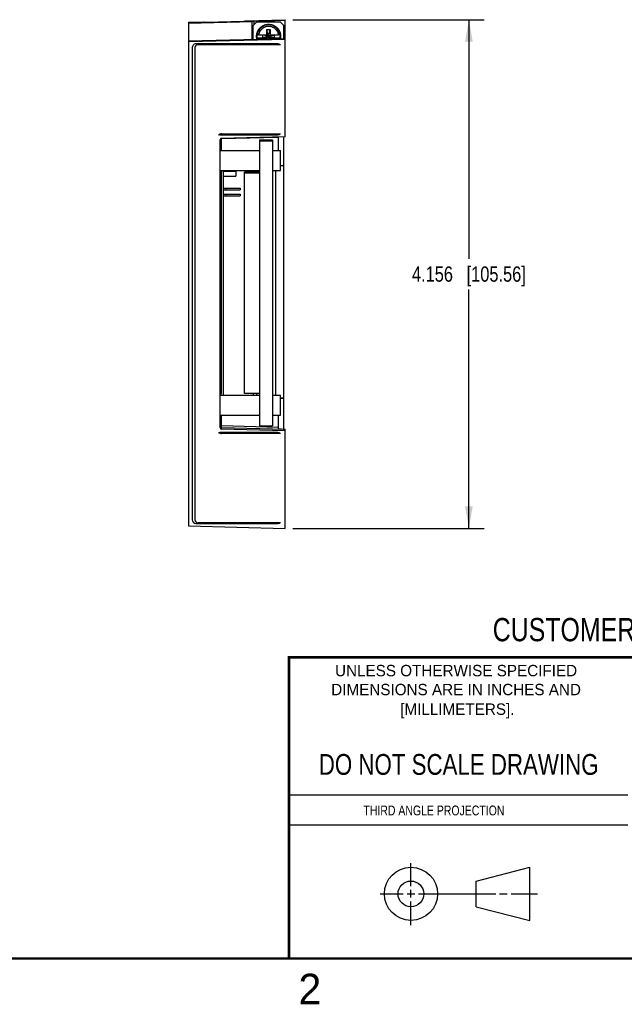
# Model space of a CAD drawing. Header units: inches. Extents: x 0 to 22, y 0 to 17.
# Tile 4 of 10: x 11.4 to 16.3, y 0.1 to 8.2. Entities that reach past the tile are written whole.
import ezdxf

# ---------------------------------------------------------------- set-up
doc = ezdxf.new("R2010")
doc.units = ezdxf.units.IN
doc.header["$LTSCALE"] = 1.21
doc.header["$MEASUREMENT"] = 0
doc.layers.get('0').update_dxf_attribs({"linetype": 'CONTINUOUS'})
doc.layers.add('DIMENSIONS', color=7, linetype='CONTINUOUS')
doc.styles.get("Standard").update_dxf_attribs({"font": 'txt', "width": 0.8})
doc.styles.add('TEXTSTYLE_2', font='txt')
doc.dimstyles.new('DIMSTYLE_2', dxfattribs={"dimtxt": 0.125, "dimasz": 0.18, "dimexe": 0.18, "dimexo": 0.0625, "dimgap": 0.09, "dimtad": 0, "dimtih": 1, "dimtoh": 1, "dimdec": 3, "dimzin": 4, "dimdsep": 46, "dimtxsty": 'STANDARD', "dimblk": '_FILLED', "dimblk1": '_FILLED', "dimblk2": '_FILLED', "dimcen": 0.09, "dimadec": 0, "dimazin": 0, "dimtp": 0.01, "dimtm": 0.01, "dimtfac": 1, "dimtdec": 3, "dimtofl": 0, "dimtmove": 0, "dimatfit": 3, "dimldrblk": '_FILLED', "dimfxl": 1, "dimtolj": 1, "dimtzin": 4, "dimarcsym": 0})

# ---------------------------------------------------------------- blocks, each defined once
blk = doc.blocks.new('_FILLED')
at = {"color": 0, "linetype": 'BYBLOCK'}
blk.add_solid([(0, 0), (-1, 0.174), (-1, -0.174)], dxfattribs=at)
blk = doc.blocks.new('*D10')
at = {"layer": 'DIMENSIONS', "color": 2, "linetype": 'CONTINUOUS'}
for p, q in [((13.6412, 8.169), (15.2037, 8.169)), ((15.0787, 8.169), (15.0787, 6.2159)), ((15.0787, 4.0129), (15.0787, 5.9659)), ((13.6412, 4.0129), (15.2037, 4.0129))]:
    blk.add_line(p, q, dxfattribs=at)
at = {"layer": 'DIMENSIONS', "color": 2, "linetype": 'CONTINUOUS', "xscale": 0.18, "yscale": 0.18, "zscale": 0.18}
for p, rotation in [((15.0787, 8.169), 90), ((15.0787, 4.0129), 270)]:
    blk.add_blockref('_FILLED', p, dxfattribs=dict(at, rotation=rotation))
at = {"layer": 'DIMENSIONS', "color": 2, "linetype": 'CONTINUOUS', "insert": (15.0787, 6.1534), "char_height": 0.125, "width": 1.425, "attachment_point": 2, "line_spacing_factor": 0.9}
blk.add_mtext('4.156{\\Ftxt.shx;\\W1.000000;\\H0.125000; }[105.56]', dxfattribs=at)

msp = doc.modelspace()

# ---------------------------------------------------------------- linework, layer by layer
at = {"color": 7, "linetype": 'CONTINUOUS'}
for p, q in [((12.7907, 8.1404), (13.3087, 8.1539)), ((12.7907, 8.1483), (12.915, 8.1516)), ((12.7907, 8.1483), (12.7907, 4.0335)), ((12.915, 8.1516), (12.9169, 8.1485)), ((12.9319, 8.1484), (13.2374, 8.1564)), ((13.2544, 8.1605), (13.2524, 8.1573)), ((13.2544, 8.1605), (13.5787, 8.169)), ((13.3087, 8.0095), (13.3087, 8.1544)), ((13.3187, 8.1212), (13.3487, 8.1512)), ((13.3209, 8.1242), (13.3487, 8.1519)), ((13.5787, 8.1621), (13.3234, 8.1552)), ((13.3234, 8.1552), (13.3234, 8.1267)), ((13.3487, 8.1519), (13.3487, 8.1512)), ((13.3487, 8.1519), (13.5387, 8.1519)), ((13.3487, 8.1512), (13.5387, 8.1512)), ((13.5387, 8.1519), (13.5387, 8.1512)), ((13.5387, 8.1519), (13.5687, 8.1219)), ((13.5387, 8.1512), (13.5687, 8.1212)), ((13.5787, 7.213), (13.5787, 8.169)), ((13.3187, 8.0097), (13.3187, 8.1219)), ((13.349, 8.0459), (13.35, 8.0454)), ((13.4299, 8.0447), (13.4299, 8.0881)), ((13.432, 8.0459), (13.4299, 8.0457)), ((13.4437, 8.0331), (13.4301, 8.0881)), ((13.432, 8.0459), (13.432, 8.0438)), ((13.4437, 8.0331), (13.4573, 8.0881)), ((13.4554, 8.0459), (13.4554, 8.0438)), ((13.4554, 8.0459), (13.4575, 8.0457)), ((13.4575, 8.0881), (13.4575, 8.0447)), ((13.5374, 8.0454), (13.5383, 8.0459)), ((13.5687, 8.0163), (13.5687, 8.1219)), ((12.7907, 7.9958), (13.5787, 8.0166)), ((12.7907, 7.9906), (13.5787, 8.0112)), ((13.5187, 7.9715), (12.8507, 7.9715)), ((12.8647, 7.9647), (12.8647, 7.9642)), ((13.5327, 7.9647), (12.8647, 7.9647)), ((13.5327, 7.9642), (12.8647, 7.9642)), ((13.432, 8.0183), (13.349, 8.0183)), ((13.35, 8.0179), (13.349, 8.0183)), ((13.3952, 8.0204), (13.3952, 8.0438)), ((13.432, 8.0438), (13.3952, 8.0438)), ((13.4437, 8.0331), (13.3952, 8.0438)), ((13.4437, 8.0331), (13.3952, 8.0204)), ((13.3952, 8.0204), (13.432, 8.0204)), ((13.432, 8.0183), (13.4299, 8.0181)), ((13.4299, 8.0127), (13.4299, 8.0181)), ((13.4437, 8.0331), (13.432, 8.0438)), ((13.4437, 8.0331), (13.432, 8.0204)), ((13.432, 8.0183), (13.432, 8.0204)), ((13.4437, 8.0331), (13.4389, 8.0129)), ((13.4437, 8.0331), (13.4554, 8.0438)), ((13.4437, 8.0331), (13.4922, 8.0438)), ((13.4437, 8.0331), (13.4484, 8.0132)), ((13.4437, 8.0331), (13.4554, 8.0204)), ((13.4437, 8.0331), (13.4922, 8.0204)), ((13.4922, 8.0438), (13.4554, 8.0438)), ((13.4554, 8.0183), (13.4554, 8.0204)), ((13.4554, 8.0204), (13.4922, 8.0204)), ((13.5383, 8.0183), (13.4554, 8.0183)), ((13.4554, 8.0183), (13.4575, 8.0181)), ((13.4575, 8.0134), (13.4575, 8.0181)), ((13.4922, 8.0204), (13.4922, 8.0438)), ((13.5327, 7.9647), (13.5327, 7.9642)), ((13.5383, 8.0183), (13.5374, 8.0179)), ((12.8204, 7.9412), (12.8207, 7.9417)), ((12.8204, 7.9412), (12.8204, 4.0828)), ((12.8207, 7.9417), (12.8207, 4.0833)), ((12.8417, 7.9412), (12.8417, 4.0828)), ((13.0457, 7.2288), (13.0457, 7.2295)), ((13.0457, 7.2295), (13.5187, 7.2295)), ((13.0457, 7.2288), (13.5187, 7.2288)), ((13.0457, 7.1844), (13.0457, 4.8396)), ((13.0603, 7.1979), (13.0541, 7.1979)), ((13.0597, 7.236), (13.5327, 7.236)), ((13.5787, 7.213), (13.0603, 7.1994)), ((13.0603, 7.1979), (13.5217, 7.2104)), ((13.0603, 7.1016), (13.0603, 7.1979)), ((13.3707, 7.1882), (13.3707, 4.8518)), ((13.3707, 7.1882), (13.4753, 7.1882)), ((13.3707, 7.1788), (13.4753, 7.1788)), ((13.4753, 7.1882), (13.4753, 4.8518)), ((13.5187, 7.2288), (13.5187, 7.2295)), ((13.5217, 7.2115), (13.5217, 7.1016)), ((13.5667, 4.8249), (13.5667, 7.2127)), ((13.0457, 7.1016), (13.3707, 7.1016)), ((13.4753, 7.1016), (13.5409, 7.1016)), ((13.5409, 6.9376), (13.5409, 7.1016)), ((13.0457, 6.9376), (13.3707, 6.9376)), ((13.0457, 6.929), (13.0557, 6.929)), ((13.0457, 6.9233), (13.0557, 6.9233)), ((13.0557, 6.929), (13.0557, 5.111)), ((13.0757, 5.1024), (13.0757, 6.9376)), ((13.0757, 6.9315), (13.1752, 6.9315)), ((13.1752, 6.9315), (13.1752, 6.8915)), ((13.2457, 5.1159), (13.2457, 6.9241)), ((13.3707, 6.9241), (13.2457, 6.9241)), ((13.3177, 6.9376), (13.3177, 6.9241)), ((13.3487, 6.9241), (13.3487, 6.9376)), ((13.4753, 6.9376), (13.5409, 6.9376)), ((13.4997, 6.9376), (13.4997, 5.1024)), ((13.5667, 6.9756), (13.5409, 6.9756)), ((13.0457, 6.8909), (13.0557, 6.8909)), ((13.0757, 6.8915), (13.1752, 6.8915)), ((13.3707, 6.9151), (13.2457, 6.9151)), ((13.0757, 6.793), (13.2127, 6.793)), ((13.0757, 6.78), (13.2127, 6.78)), ((13.0982, 6.78), (13.0982, 6.793)), ((13.2127, 6.793), (13.2127, 6.78)), ((13.0757, 6.743), (13.2127, 6.743)), ((13.0757, 6.73), (13.2127, 6.73)), ((13.0982, 6.73), (13.0982, 6.743)), ((13.2127, 6.743), (13.2127, 6.73)), ((13.0457, 5.1416), (13.0557, 5.1416)), ((13.0457, 5.111), (13.0557, 5.111)), ((13.0457, 5.1024), (13.3707, 5.1024)), ((13.3707, 5.1159), (13.2457, 5.1159)), ((13.3177, 5.1159), (13.3177, 5.1024)), ((13.3487, 5.1024), (13.3487, 5.1159)), ((13.4753, 5.1024), (13.5409, 5.1024)), ((13.5409, 4.9384), (13.5409, 5.1024)), ((13.5667, 5.0764), (13.5409, 5.0764)), ((13.0457, 4.9384), (13.3707, 4.9384)), ((13.0603, 4.8531), (13.0603, 4.9384)), ((13.4753, 4.9384), (13.5409, 4.9384)), ((13.5217, 4.9384), (13.5217, 4.8263)), ((13.0603, 4.8531), (13.5217, 4.8414)), ((13.0603, 4.8377), (13.5787, 4.8245)), ((13.0603, 4.8247), (13.0603, 4.8377)), ((13.3707, 4.8518), (13.4753, 4.8518)), ((13.5187, 4.7953), (13.0457, 4.7953)), ((13.5327, 4.7885), (13.0597, 4.7885)), ((13.0597, 4.7885), (13.0597, 4.7881)), ((13.5327, 4.7881), (13.0597, 4.7881)), ((13.5787, 4.8111), (13.0603, 4.8247)), ((13.5327, 4.7885), (13.5327, 4.7881)), ((13.5787, 4.0129), (13.5787, 4.8245)), ((12.7907, 4.0335), (13.5787, 4.0129)), ((12.8204, 4.0828), (12.8207, 4.0833)), ((12.8507, 4.0533), (13.5187, 4.0533)), ((12.8507, 4.0526), (12.8507, 4.0533)), ((12.8507, 4.0526), (13.5187, 4.0526)), ((12.8647, 4.0599), (13.5327, 4.0599)), ((13.5187, 4.0526), (13.5187, 4.0533)), ((15.1374, 1.132), (15.5769, 1.2447)), ((15.5769, 0.8105), (15.5769, 1.2447)), ((15.1374, 0.9219), (15.1374, 1.132)), ((15.1374, 0.9219), (15.5769, 0.8105))]:
    msp.add_line(p, q, dxfattribs=at)
at = {"color": 2, "linetype": 'CONTINUOUS'}
for p, q in [((13.61, 1.835), (16.375, 1.835)), ((16.375, 1.5888), (13.61, 1.5888)), ((14.6059, 1.0901), (14.6059, 1.2769)), ((14.6059, 0.9964), (14.6059, 1.0589)), ((14.3557, 1.0276), (14.5434, 1.0276)), ((14.5747, 1.0276), (14.6372, 1.0276)), ((14.6684, 1.0276), (15.2987, 1.0276)), ((15.3299, 1.0276), (15.3924, 1.0276)), ((15.4237, 1.0276), (15.6394, 1.0276)), ((14.6059, 0.7723), (14.6059, 0.9651))]:
    msp.add_line(p, q, dxfattribs=at)
at = {"color": 7, "linetype": 'CONTINUOUS', "const_width": 0.02}
for points in [[(13.6, 2.9595), (21.5, 2.96)], [(13.61, 0.5), (13.61, 2.96)], [(0.5, 0.5), (21.5, 0.5)]]:
    msp.add_lwpolyline(points, dxfattribs=at)
at = {"color": 7, "linetype": 'CONTINUOUS'}
for centre, radius in [((14.6059, 1.0276), 0.2171), ((14.6054, 1.0269), 0.105)]:
    msp.add_circle(centre, radius, dxfattribs=at)
for centre, radius, start, end in [((13.4437, 8.0316), 0.0947, 89.98909, 171.62087), ((13.4437, 8.0316), 0.0947, 8.37914, 90.01092), ((13.4436, 8.0321), 0.0956, 171.71323, 188.28677), ((13.4427, 18.4983), 10.4536, 269.55576, 269.92994), ((13.4437, 18.7809), 10.6928, 269.92616, 270.07384), ((13.4447, 18.4983), 10.4536, 270.07006, 270.44424), ((13.4438, 8.0321), 0.0956, 351.71323, 8.28677), ((12.8507, 7.9412), 0.0303, 89.99649, 142.63903), ((12.8647, 7.9417), 0.023, 89.98651, 179.98645), ((12.8647, 7.9412), 0.023, 89.98651, 179.98645), ((13.4436, 8.0316), 0.0947, 188.3673, 192.84758), ((13.4436, 8.0312), 0.0831, 189.53762, 194.15487), ((13.4427, 18.4708), 10.4536, 269.55576, 269.92994), ((13.4447, 18.4708), 10.4536, 270.07006, 270.44424), ((13.5187, 7.9412), 0.0303, 46.56015, 90.00203), ((13.4438, 8.0312), 0.0831, 348.86666, 350.46236), ((13.5327, 7.9417), 0.023, 74.68147, 90.00009), ((13.5327, 7.9412), 0.023, 72.77504, 90.00012), ((13.4438, 8.0316), 0.0946, 350.1745, 351.6327), ((12.8507, 7.9412), 0.0302, 142.64186, 179.99863), ((12.8507, 7.9417), 0.03, 143.29725, 179.99869), ((13.0597, 7.199), 0.037, 89.99827, 131.05633), ((13.0457, 7.199), 0.0297, 89.99989, 110.27418), ((13.0457, 7.1995), 0.03, 89.99986, 107.14654), ((13.0607, 7.1844), 0.015, 91.48613, 179.98691), ((13.646, 7.2133), 0.5859, 181.35626, 181.49971), ((13.5187, 7.259), 0.0303, 269.99797, 313.43985), ((13.5187, 7.2595), 0.03, 269.99829, 310.62341), ((13.5327, 7.259), 0.023, 269.99988, 287.22496), ((13.0789, 6.9329), 0.0332, 171.89032, 180.0008), ((13.0768, 5.1174), 0.0311, 191.86511, 208.78527), ((13.0607, 4.8527), 0.015, 180.0131, 268.51358), ((13.0607, 4.8396), 0.015, 180.0131, 268.51388), ((13.0597, 4.8251), 0.037, 228.94367, 270.00173), ((13.0457, 4.8251), 0.0297, 249.72582, 270.00011), ((13.0597, 4.8255), 0.037, 230.69297, 270.00153), ((13.5187, 4.765), 0.0303, 46.56015, 90.00203), ((13.7879, 12.6323), 7.8106, 268.047, 268.46533), ((13.5327, 4.7655), 0.023, 74.68147, 90.00009), ((13.5327, 4.765), 0.023, 72.77504, 90.00012), ((12.8507, 4.0828), 0.0303, 180.01363, 270.01362), ((12.8507, 4.0833), 0.03, 180.01363, 270.01362), ((12.8647, 4.0828), 0.023, 180.01355, 270.01349), ((13.5187, 4.0829), 0.0303, 269.99797, 313.43985), ((13.5187, 4.0833), 0.03, 269.99829, 310.62341), ((13.5327, 4.0829), 0.023, 269.99988, 287.22496)]:
    msp.add_arc(centre, radius, start, end, dxfattribs=at)
for centre, major_axis, ratio, start_param, end_param in [((12.9319, 8.1489), (0.015, 0.0004), 0.028743, -3.124892, -1.571549), ((13.2374, 8.1569), (0.015, 0.0004), 0.028743, -1.571549, -0.018206), ((13.3237, 8.1548), (0.015, 0.0004), 0.028743, 1.587497, 3.14084), ((13.3237, 8.1265), (0.015, 0.015), 0.014384, 1.742708, 1.89625), ((13.0777, 5.12), (0.0289, -0.0137), 0.99935, -2.415096, -2.118858)]:
    msp.add_ellipse(centre, major_axis=major_axis, ratio=ratio, start_param=start_param, end_param=end_param, dxfattribs=at)
for points, knots in [([(13.3483, 8.0105), (13.3479, 8.0123), (13.3472, 8.0159), (13.3463, 8.0214), (13.3458, 8.0269), (13.3456, 8.0324), (13.3457, 8.0379), (13.3461, 8.0435), (13.3469, 8.0489), (13.3479, 8.0544), (13.3492, 8.0597), (13.3509, 8.065), (13.3528, 8.0702), (13.3551, 8.0753), (13.3576, 8.0802), (13.3603, 8.085), (13.3634, 8.0896), (13.3667, 8.094), (13.3702, 8.0983), (13.374, 8.1023), (13.378, 8.1061), (13.3822, 8.1097), (13.3867, 8.113), (13.3912, 8.1161), (13.396, 8.119), (13.4009, 8.1215), (13.406, 8.1238), (13.4111, 8.1258), (13.4164, 8.1275), (13.4217, 8.1288), (13.4272, 8.1299), (13.4326, 8.1307), (13.4382, 8.1312), (13.4418, 8.1313), (13.4437, 8.1313)], [0, 0, 0, 0, 0.031245, 0.06249, 0.093734, 0.124978, 0.156223, 0.187467, 0.218712, 0.249956, 0.281202, 0.312447, 0.343693, 0.374939, 0.406186, 0.437434, 0.468682, 0.499931, 0.531181, 0.562431, 0.593682, 0.624934, 0.656187, 0.68744, 0.718694, 0.749949, 0.781204, 0.812459, 0.843715, 0.874972, 0.906229, 0.937485, 0.968743, 1, 1, 1, 1]), ([(13.4437, 8.1313), (13.4455, 8.1313), (13.4491, 8.1312), (13.4544, 8.1307), (13.4597, 8.13), (13.465, 8.129), (13.4702, 8.1277), (13.4753, 8.1261), (13.4804, 8.1242), (13.4853, 8.1221), (13.4901, 8.1197), (13.4948, 8.117), (13.4993, 8.1141), (13.5036, 8.1109), (13.5078, 8.1075), (13.5117, 8.1039), (13.5155, 8.1001), (13.519, 8.096), (13.5224, 8.0918), (13.5255, 8.0874), (13.5283, 8.0829), (13.5309, 8.0782), (13.5332, 8.0733), (13.5353, 8.0684), (13.5371, 8.0633), (13.5386, 8.0581), (13.5398, 8.0529), (13.5407, 8.0476), (13.5414, 8.0423), (13.5417, 8.0369), (13.5418, 8.0316), (13.5415, 8.0262), (13.541, 8.0209), (13.5404, 8.0173), (13.5401, 8.0156)], [0, 0, 0, 0, 0.031257, 0.062514, 0.093771, 0.125028, 0.156284, 0.18754, 0.218796, 0.250051, 0.281305, 0.312559, 0.343812, 0.375065, 0.406317, 0.437568, 0.468819, 0.500069, 0.531318, 0.562566, 0.593814, 0.625061, 0.656308, 0.687554, 0.7188, 0.750045, 0.78129, 0.812534, 0.843779, 0.875023, 0.906267, 0.937511, 0.968756, 1, 1, 1, 1]), ([(13.3616, 8.045), (13.3609, 8.045), (13.3594, 8.045), (13.3575, 8.0451), (13.3562, 8.0451), (13.3552, 8.0451), (13.3543, 8.0451), (13.3535, 8.0452), (13.3528, 8.0452), (13.3521, 8.0452), (13.3515, 8.0452), (13.351, 8.0453), (13.3507, 8.0453), (13.3505, 8.0453), (13.3503, 8.0453), (13.3502, 8.0454), (13.3501, 8.0454), (13.35, 8.0454), (13.35, 8.0454), (13.35, 8.0454), (13.35, 8.0454)], [0, 0, 0, 0, 0.198162, 0.383213, 0.469417, 0.550696, 0.626546, 0.696495, 0.760105, 0.816973, 0.866739, 0.909087, 0.943753, 0.958138, 0.970527, 0.980909, 0.989273, 0.995625, 0.998055, 1, 1, 1, 1]), ([(13.5257, 8.045), (13.5253, 8.0474), (13.5246, 8.051), (13.5232, 8.0557), (13.5217, 8.0603), (13.5194, 8.0659), (13.5166, 8.0713), (13.5141, 8.0755), (13.5121, 8.0786), (13.51, 8.0815), (13.507, 8.0853), (13.5029, 8.0898), (13.4975, 8.0948), (13.4917, 8.0993), (13.4856, 8.1032), (13.4791, 8.1066), (13.4723, 8.1094), (13.4654, 8.1116), (13.4582, 8.1132), (13.451, 8.1142), (13.4437, 8.1145), (13.4364, 8.1142), (13.4291, 8.1132), (13.422, 8.1116), (13.415, 8.1094), (13.4083, 8.1066), (13.4018, 8.1032), (13.3957, 8.0993), (13.3899, 8.0948), (13.3845, 8.0898), (13.3804, 8.0853), (13.3774, 8.0815), (13.3752, 8.0786), (13.3732, 8.0755), (13.3707, 8.0713), (13.368, 8.0659), (13.3657, 8.0603), (13.3641, 8.0557), (13.3628, 8.051), (13.362, 8.0474), (13.3616, 8.045)], [0, 0, 0, 0, 0.031242, 0.046867, 0.062492, 0.093735, 0.124979, 0.140605, 0.156232, 0.171858, 0.187485, 0.218733, 0.249981, 0.28123, 0.312481, 0.343732, 0.374985, 0.406238, 0.437492, 0.468746, 0.5, 0.531254, 0.562508, 0.593762, 0.625015, 0.656268, 0.687519, 0.71877, 0.750019, 0.781267, 0.812515, 0.828142, 0.843768, 0.859395, 0.875021, 0.906265, 0.937508, 0.953133, 0.968758, 1, 1, 1, 1]), ([(13.5374, 8.0454), (13.5374, 8.0454), (13.5374, 8.0454), (13.5374, 8.0454), (13.5373, 8.0454), (13.5372, 8.0454), (13.5371, 8.0453), (13.5369, 8.0453), (13.5367, 8.0453), (13.5363, 8.0453), (13.5358, 8.0452), (13.5353, 8.0452), (13.5346, 8.0452), (13.5339, 8.0452), (13.533, 8.0451), (13.5322, 8.0451), (13.5312, 8.0451), (13.5298, 8.0451), (13.528, 8.045), (13.5265, 8.045), (13.5257, 8.045)], [0, 0, 0, 0, 0.001945, 0.004375, 0.010727, 0.019091, 0.029473, 0.041862, 0.056247, 0.090913, 0.133261, 0.183027, 0.239895, 0.303505, 0.373454, 0.449304, 0.530583, 0.616787, 0.801838, 1, 1, 1, 1]), ([(13.35, 8.0179), (13.35, 8.0179), (13.35, 8.0179), (13.35, 8.0178), (13.3501, 8.0178), (13.3502, 8.0178), (13.3503, 8.0178), (13.3505, 8.0178), (13.3507, 8.0178), (13.351, 8.0177), (13.3515, 8.0177), (13.3521, 8.0177), (13.3528, 8.0176), (13.3535, 8.0176), (13.3543, 8.0176), (13.3552, 8.0176), (13.3562, 8.0175), (13.3575, 8.0175), (13.3594, 8.0175), (13.3609, 8.0175), (13.3616, 8.0175)], [0, 0, 0, 0, 0.001945, 0.004375, 0.010727, 0.019091, 0.029473, 0.041862, 0.056247, 0.090913, 0.133261, 0.183027, 0.239895, 0.303505, 0.373454, 0.449304, 0.530583, 0.616787, 0.801838, 1, 1, 1, 1]), ([(13.5257, 8.0175), (13.5265, 8.0175), (13.528, 8.0175), (13.5298, 8.0175), (13.5312, 8.0175), (13.5322, 8.0176), (13.533, 8.0176), (13.5339, 8.0176), (13.5346, 8.0176), (13.5353, 8.0177), (13.5358, 8.0177), (13.5363, 8.0177), (13.5367, 8.0178), (13.5369, 8.0178), (13.5371, 8.0178), (13.5372, 8.0178), (13.5373, 8.0178), (13.5374, 8.0178), (13.5374, 8.0179), (13.5374, 8.0179), (13.5374, 8.0179)], [0, 0, 0, 0, 0.198162, 0.383213, 0.469417, 0.550696, 0.626546, 0.696495, 0.760105, 0.816973, 0.866739, 0.909087, 0.943753, 0.958138, 0.970527, 0.980909, 0.989273, 0.995625, 0.998055, 1, 1, 1, 1]), ([(13.5409, 5.0768), (13.5428, 5.0768), (13.5456, 5.0769), (13.5492, 5.077), (13.5517, 5.0771), (13.554, 5.0772), (13.5561, 5.0773), (13.5581, 5.0774), (13.5598, 5.0775), (13.5614, 5.0776), (13.5626, 5.0776), (13.5634, 5.0777), (13.564, 5.0778), (13.5645, 5.0778), (13.565, 5.0779), (13.5654, 5.0779), (13.5657, 5.078), (13.566, 5.078), (13.5662, 5.0781), (13.5664, 5.0781), (13.5664, 5.0781), (13.5665, 5.0782), (13.5666, 5.0782), (13.5666, 5.0782), (13.5667, 5.0783), (13.5667, 5.0783), (13.5667, 5.0783), (13.5667, 5.0783)], [0, 0, 0, 0, 0.220836, 0.322682, 0.418372, 0.507599, 0.590077, 0.665543, 0.733757, 0.794502, 0.84759, 0.87121, 0.892857, 0.912515, 0.930172, 0.945816, 0.95944, 0.971041, 0.980622, 0.98466, 0.988201, 0.99125, 0.993818, 0.995924, 0.997599, 0.998913, 1, 1, 1, 1]), ([(13.0603, 4.8531), (13.0593, 4.8531), (13.0579, 4.8531), (13.056, 4.8531), (13.0547, 4.8531), (13.0534, 4.8531), (13.0522, 4.8531), (13.051, 4.853), (13.05, 4.853), (13.049, 4.853), (13.0483, 4.8529), (13.0478, 4.8529), (13.0474, 4.8529), (13.0471, 4.8529), (13.0468, 4.8529), (13.0465, 4.8528), (13.0463, 4.8528), (13.0461, 4.8528), (13.046, 4.8528), (13.0459, 4.8528), (13.0458, 4.8528), (13.0458, 4.8528), (13.0458, 4.8527), (13.0457, 4.8527), (13.0457, 4.8527), (13.0457, 4.8527), (13.0457, 4.8527), (13.0457, 4.8527), (13.0457, 4.8527)], [0, 0, 0, 0, 0.19613, 0.291539, 0.383988, 0.472616, 0.556596, 0.635146, 0.707536, 0.773095, 0.831219, 0.857323, 0.881373, 0.903314, 0.923098, 0.940678, 0.956016, 0.969078, 0.979839, 0.984351, 0.98828, 0.991629, 0.994396, 0.996587, 0.998214, 0.998826, 0.999314, 1, 1, 1, 1]), ([(13.0603, 4.8377), (13.0603, 4.8377), (13.0603, 4.8377), (13.0603, 4.8378), (13.0603, 4.8378), (13.0603, 4.8378), (13.0602, 4.8379), (13.0602, 4.838), (13.0602, 4.8381), (13.0602, 4.8383), (13.0602, 4.8385), (13.0602, 4.8387), (13.0602, 4.839), (13.0602, 4.8394), (13.0602, 4.8398), (13.0601, 4.8405), (13.0601, 4.8414), (13.0601, 4.8424), (13.0601, 4.8436), (13.0601, 4.8448), (13.0602, 4.846), (13.0602, 4.8474), (13.0602, 4.8488), (13.0602, 4.8507), (13.0603, 4.8522), (13.0603, 4.8531)], [0, 0, 0, 0, 0.001169, 0.002858, 0.005097, 0.007898, 0.011266, 0.015204, 0.024784, 0.036627, 0.050711, 0.067005, 0.085471, 0.106067, 0.128743, 0.18012, 0.239111, 0.305151, 0.377608, 0.455785, 0.538931, 0.626248, 0.716895, 0.810003, 1, 1, 1, 1])]:
    msp.add_open_spline(points, degree=3, knots=knots, dxfattribs=at)

# ---------------------------------------------------------------- texts
at = {"color": 7, "linetype": 'CONTINUOUS', "attachment_point": 2, "line_spacing_factor": 0.9}
for s, insert, char_height, width in [('CUSTOMER DRAWING', (16.3742, 3.2811), 0.19, 2.432), ('DO NOT SCALE DRAWING', (14.9953, 2.1698), 0.17, 2.72)]:
    msp.add_mtext(s, dxfattribs=dict(at, insert=insert, char_height=char_height, width=width))
at = {"color": 2, "linetype": 'CONTINUOUS', "line_spacing_factor": 0.9, "style": 'TEXTSTYLE_2'}
for s, insert, char_height, width, attachment_point in [('UNLESS OTHERWISE SPECIFIED', (14.9742, 2.8979), 0.093, 2.418, 2), ('DIMENSIONS ARE IN INCHES AND', (14.9742, 2.7431), 0.093, 2.604, 2), ('[MILLIMETERS].', (14.9844, 2.5829), 0.093, 1.302, 2), ('2', (13.6875, 0.375), 0.25, 0.25, 1)]:
    msp.add_mtext(s, dxfattribs=dict(at, insert=insert, char_height=char_height, width=width, attachment_point=attachment_point))
at = {"color": 2, "linetype": 'CONTINUOUS', "insert": (14.2178, 1.7486), "char_height": 0.08, "width": 1.408, "attachment_point": 1, "line_spacing_factor": 0.9}
msp.add_mtext('THIRD ANGLE PROJECTION', dxfattribs=at)

# ---------------------------------------------------------------- dimensions: what is measured, and where the dimension line sits
at = {"layer": 'DIMENSIONS', "color": 2, "linetype": 'CONTINUOUS'}
dim = msp.add_linear_dim(base=(15.0787, 4.0129), p1=(13.6412, 8.169), p2=(13.6412, 4.0129), angle=270, dimstyle='DIMSTYLE_2', dxfattribs=at)
dim.commit()
dim.dimension.update_dxf_attribs({"geometry": '*D10', "text_midpoint": (14.9287, 6.0909), "dimtype": 160})

doc.saveas('drawing.dxf')
